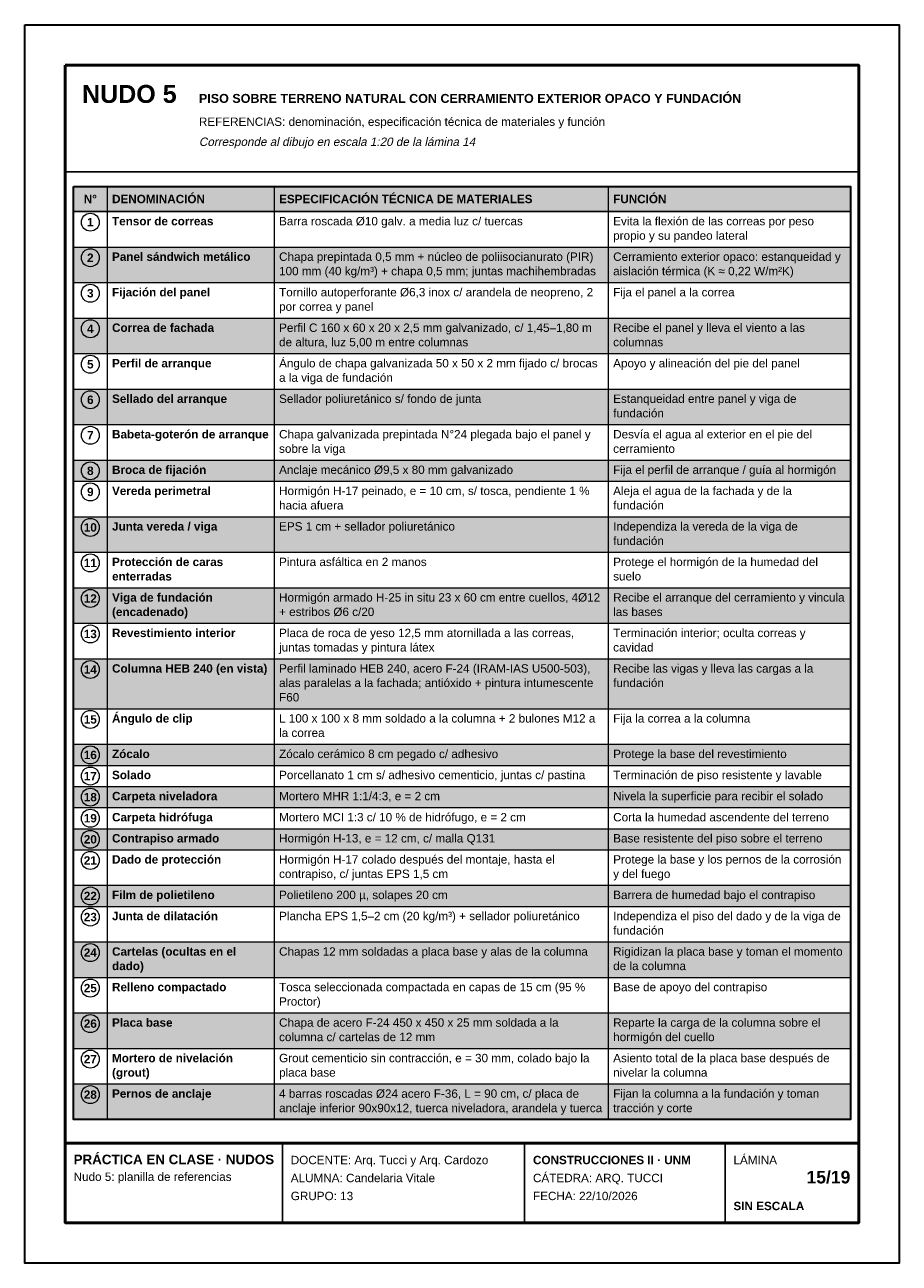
# Model space of a CAD drawing. Header units: millimetres. Extents: x 6 to 4194, y 6 to 5934.
import ezdxf
from ezdxf.enums import TextEntityAlignment as Align

# ---------------------------------------------------------------- set-up
doc = ezdxf.new("R2010")
doc.units = ezdxf.units.MM
doc.header["$LTSCALE"] = 20
for name, color, linetype in [('X-MARCO', 7, 'Continuous'), ('X-ROTULO', 7, 'Continuous'), ('X-TABLA', 7, 'Continuous'), ('X-TEXTOS', 7, 'Continuous')]:
    doc.layers.add(name, color=color, linetype=linetype)
doc.styles.add('ARIAL', font='arial.ttf')
doc.styles.add('ARIAL-B', font='arialbd.ttf')

msp = doc.modelspace()

# ---------------------------------------------------------------- hatches: boundary and pattern name
at = {"layer": 'X-TABLA', "true_color": 0xd9d9d9}
h = msp.add_hatch(color=254, dxfattribs=at)
h.dxf.hatch_style = 1
h.paths.add_polyline_path([(240, 5160), (3960, 5160), (3960, 5040), (240, 5040)])
at = {"layer": 'X-TABLA', "true_color": 0xf2f2f2}
h = msp.add_hatch(color=7, dxfattribs=at)
h.dxf.hatch_style = 1
h.paths.add_polyline_path([(240, 4870), (3960, 4870), (3960, 4700), (240, 4700)])
h = msp.add_hatch(color=7, dxfattribs=at)
h.dxf.hatch_style = 1
h.paths.add_polyline_path([(240, 4530), (3960, 4530), (3960, 4360), (240, 4360)])
h = msp.add_hatch(color=7, dxfattribs=at)
h.dxf.hatch_style = 1
h.paths.add_polyline_path([(240, 4190), (3960, 4190), (3960, 4020), (240, 4020)])
h = msp.add_hatch(color=7, dxfattribs=at)
h.dxf.hatch_style = 1
h.paths.add_polyline_path([(240, 3850), (3960, 3850), (3960, 3749), (240, 3749)])
h = msp.add_hatch(color=7, dxfattribs=at)
h.dxf.hatch_style = 1
h.paths.add_polyline_path([(240, 3579), (3960, 3579), (3960, 3409), (240, 3409)])
h = msp.add_hatch(color=7, dxfattribs=at)
h.dxf.hatch_style = 1
h.paths.add_polyline_path([(240, 3239), (3960, 3239), (3960, 3069), (240, 3069)])
h = msp.add_hatch(color=7, dxfattribs=at)
h.dxf.hatch_style = 1
h.paths.add_polyline_path([(240, 2899), (3960, 2899), (3960, 2660), (240, 2660)])
h = msp.add_hatch(color=7, dxfattribs=at)
h.dxf.hatch_style = 1
h.paths.add_polyline_path([(240, 2490), (3960, 2490), (3960, 2389), (240, 2389)])
h = msp.add_hatch(color=7, dxfattribs=at)
h.dxf.hatch_style = 1
h.paths.add_polyline_path([(240, 2288), (3960, 2288), (3960, 2187), (240, 2187)])
h = msp.add_hatch(color=7, dxfattribs=at)
h.dxf.hatch_style = 1
h.paths.add_polyline_path([(240, 2086), (3960, 2086), (3960, 1985), (240, 1985)])
h = msp.add_hatch(color=7, dxfattribs=at)
h.dxf.hatch_style = 1
h.paths.add_polyline_path([(240, 1815), (3960, 1815), (3960, 1714), (240, 1714)])
h = msp.add_hatch(color=7, dxfattribs=at)
h.dxf.hatch_style = 1
h.paths.add_polyline_path([(240, 1544), (3960, 1544), (3960, 1374), (240, 1374)])
h = msp.add_hatch(color=7, dxfattribs=at)
h.dxf.hatch_style = 1
h.paths.add_polyline_path([(240, 1204), (3960, 1204), (3960, 1034), (240, 1034)])
h = msp.add_hatch(color=7, dxfattribs=at)
h.dxf.hatch_style = 1
h.paths.add_polyline_path([(240, 864), (3960, 864), (3960, 694), (240, 694)])

# ---------------------------------------------------------------- linework, layer by layer
at = {"layer": 'X-MARCO', "lineweight": 30}
msp.add_lwpolyline([(6, 5934), (4194, 5934), (4194, 6), (6, 6)], close=True, dxfattribs=at)
at = {"layer": 'X-MARCO', "lineweight": 50}
msp.add_lwpolyline([(200, 5740), (4000, 5740), (4000, 200), (200, 200)], close=True, dxfattribs=at)
at = {"layer": 'X-ROTULO', "lineweight": 50}
msp.add_lwpolyline([(200, 580), (4000, 580), (4000, 200), (200, 200)], close=True, dxfattribs=at)
at = {"layer": 'X-ROTULO', "lineweight": 25}
for points in [[(1240, 580), (1240, 200)], [(2400, 580), (2400, 200)], [(3360, 580), (3360, 200)]]:
    msp.add_lwpolyline(points, dxfattribs=at)
at = {"layer": 'X-TABLA', "lineweight": 25}
msp.add_lwpolyline([(240, 5160), (3960, 5160), (3960, 5040), (240, 5040)], close=True, dxfattribs=at)
at = {"layer": 'X-TABLA', "lineweight": 30}
msp.add_lwpolyline([(240, 5160), (3960, 5160), (3960, 694), (240, 694)], close=True, dxfattribs=at)
at = {"layer": 'X-TABLA', "lineweight": 13}
for points in [[(400, 5160), (400, 694)], [(1200, 5160), (1200, 694)], [(2800, 5160), (2800, 694)], [(240, 4870), (3960, 4870)], [(240, 4700), (3960, 4700)], [(240, 4530), (3960, 4530)], [(240, 4360), (3960, 4360)], [(240, 4190), (3960, 4190)], [(240, 4020), (3960, 4020)], [(240, 3850), (3960, 3850)], [(240, 3749), (3960, 3749)], [(240, 3579), (3960, 3579)], [(240, 3409), (3960, 3409)], [(240, 3239), (3960, 3239)], [(240, 3069), (3960, 3069)], [(240, 2899), (3960, 2899)], [(240, 2660), (3960, 2660)], [(240, 2490), (3960, 2490)], [(240, 2389), (3960, 2389)], [(240, 2288), (3960, 2288)], [(240, 2187), (3960, 2187)], [(240, 2086), (3960, 2086)], [(240, 1985), (3960, 1985)], [(240, 1815), (3960, 1815)], [(240, 1714), (3960, 1714)], [(240, 1544), (3960, 1544)], [(240, 1374), (3960, 1374)], [(240, 1204), (3960, 1204)], [(240, 1034), (3960, 1034)], [(240, 864), (3960, 864)], [(240, 694), (3960, 694)]]:
    msp.add_lwpolyline(points, dxfattribs=at)
at = {"layer": 'X-TABLA', "lineweight": 18}
for centre in [(320, 4989), (320, 4819), (320, 4649), (320, 4479), (320, 4309), (320, 4139), (320, 3969), (320, 3799), (320, 3698), (320, 3528), (320, 3358), (320, 3188), (320, 3018), (320, 2848), (320, 2609), (320, 2439), (320, 2338), (320, 2237), (320, 2136), (320, 2035), (320, 1934), (320, 1764), (320, 1663), (320, 1493), (320, 1323), (320, 1153), (320, 983), (320, 813)]:
    msp.add_circle(centre, 43, dxfattribs=at)
at = {"layer": 'X-TEXTOS', "lineweight": 25}
msp.add_lwpolyline([(200, 5230), (4000, 5230)], dxfattribs=at)

# ---------------------------------------------------------------- texts
at = {"layer": 'X-ROTULO'}
for s, height, style, p in [('PRÁCTICA EN CLASE · NUDOS', 45.824, 'ARIAL-B', (240, 480)), ('DOCENTE: Arq. Tucci y Arq. Cardozo', 40.096, 'ARIAL', (1280, 480)), ('CONSTRUCCIONES II · UNM', 40.096, 'ARIAL-B', (2440, 480)), ('LÁMINA', 40.1, 'ARIAL', (3400, 480)), ('Nudo 5: planilla de referencias', 40.096, 'ARIAL', (240, 400)), ('ALUMNA: Candelaria Vitale', 40.096, 'ARIAL', (1280, 394)), ('CÁTEDRA: ARQ. TUCCI', 40.096, 'ARIAL', (2440, 394)), ('GRUPO: 13', 40.1, 'ARIAL', (1280, 308)), ('FECHA: 22/10/2026', 40.096, 'ARIAL', (2440, 308)), ('SIN ESCALA', 40.1, 'ARIAL-B', (3400, 260))]:
    msp.add_text(s, height=height, dxfattribs=dict(at, style=style)).set_placement(p)
at = {"layer": 'X-ROTULO', "style": 'ARIAL-B'}
msp.add_text('15/19', height=60.14, dxfattribs=at).set_placement((3960, 388), align=Align.RIGHT)
at = {"layer": 'X-TABLA', "style": 'ARIAL-B'}
for s, p in [('N°', (320, 5080)), ('1', (320, 4969)), ('2', (320, 4799)), ('3', (320, 4629)), ('4', (320, 4459)), ('5', (320, 4289)), ('6', (320, 4119)), ('7', (320, 3949)), ('8', (320, 3779)), ('9', (320, 3678)), ('10', (320, 3508)), ('11', (320, 3338)), ('12', (320, 3168)), ('13', (320, 2998)), ('14', (320, 2828)), ('15', (320, 2589)), ('16', (320, 2419)), ('17', (320, 2318)), ('18', (320, 2217)), ('19', (320, 2116)), ('20', (320, 2015)), ('21', (320, 1914)), ('22', (320, 1744)), ('23', (320, 1643)), ('24', (320, 1473)), ('25', (320, 1303)), ('26', (320, 1133)), ('27', (320, 963)), ('28', (320, 793))]:
    msp.add_text(s, height=40.1, dxfattribs=at).set_placement(p, align=Align.CENTER)
at = {"layer": 'X-TABLA'}
for s, height, style, p in [('DENOMINACIÓN', 40.096, 'ARIAL-B', (424, 5080)), ('ESPECIFICACIÓN TÉCNICA DE MATERIALES', 40.096, 'ARIAL-B', (1224, 5080)), ('FUNCIÓN', 40.1, 'ARIAL-B', (2824, 5080)), ('Tensor de correas', 40.096, 'ARIAL-B', (424, 4974)), ('Barra roscada Ø10 galv. a media luz c/ tuercas', 40.096, 'ARIAL', (1224, 4974)), ('Evita la flexión de las correas por peso', 40.096, 'ARIAL', (2824, 4974)), ('propio y su pandeo lateral', 40.096, 'ARIAL', (2824, 4905)), ('Panel sándwich metálico', 40.096, 'ARIAL-B', (424, 4804)), ('Chapa prepintada 0,5 mm + núcleo de poliisocianurato (PIR)', 40.096, 'ARIAL', (1224, 4804)), ('Cerramiento exterior opaco: estanqueidad y', 40.096, 'ARIAL', (2824, 4804)), ('100 mm (40 kg/m³) + chapa 0,5 mm; juntas machihembradas', 40.096, 'ARIAL', (1224, 4735)), ('aislación térmica (K ≈ 0,22 W/m²K)', 40.096, 'ARIAL', (2824, 4735)), ('Fijación del panel', 40.096, 'ARIAL-B', (424, 4634)), ('Tornillo autoperforante Ø6,3 inox c/ arandela de neopreno, 2', 40.096, 'ARIAL', (1224, 4634)), ('Fija el panel a la correa', 40.096, 'ARIAL', (2824, 4634)), ('por correa y panel', 40.096, 'ARIAL', (1224, 4565)), ('Correa de fachada', 40.096, 'ARIAL-B', (424, 4464)), ('Perfil C 160 x 60 x 20 x 2,5 mm galvanizado, c/ 1,45–1,80 m', 40.096, 'ARIAL', (1224, 4464)), ('Recibe el panel y lleva el viento a las', 40.096, 'ARIAL', (2824, 4464)), ('de altura, luz 5,00 m entre columnas', 40.096, 'ARIAL', (1224, 4395)), ('columnas', 40.1, 'ARIAL', (2824, 4395)), ('Perfil de arranque', 40.096, 'ARIAL-B', (424, 4294)), ('Ángulo de chapa galvanizada 50 x 50 x 2 mm fijado c/ brocas', 40.096, 'ARIAL', (1224, 4294)), ('Apoyo y alineación del pie del panel', 40.096, 'ARIAL', (2824, 4294)), ('a la viga de fundación', 40.096, 'ARIAL', (1224, 4225)), ('Sellado del arranque', 40.096, 'ARIAL-B', (424, 4124)), ('Sellador poliuretánico s/ fondo de junta', 40.096, 'ARIAL', (1224, 4124)), ('Estanqueidad entre panel y viga de', 40.096, 'ARIAL', (2824, 4124)), ('fundación', 40.1, 'ARIAL', (2824, 4055)), ('Babeta-goterón de arranque', 40.096, 'ARIAL-B', (424, 3954)), ('Chapa galvanizada prepintada N°24 plegada bajo el panel y', 40.096, 'ARIAL', (1224, 3954)), ('Desvía el agua al exterior en el pie del', 40.096, 'ARIAL', (2824, 3954)), ('sobre la viga', 40.096, 'ARIAL', (1224, 3885)), ('cerramiento', 40.096, 'ARIAL', (2824, 3885)), ('Broca de fijación', 40.096, 'ARIAL-B', (424, 3784)), ('Anclaje mecánico Ø9,5 x 80 mm galvanizado', 40.096, 'ARIAL', (1224, 3784)), ('Fija el perfil de arranque / guía al hormigón', 40.096, 'ARIAL', (2824, 3784)), ('Vereda perimetral', 40.096, 'ARIAL-B', (424, 3683)), ('Hormigón H-17 peinado, e = 10 cm, s/ tosca, pendiente 1 %', 40.096, 'ARIAL', (1224, 3683)), ('Aleja el agua de la fachada y de la', 40.096, 'ARIAL', (2824, 3683)), ('hacia afuera', 40.096, 'ARIAL', (1224, 3614)), ('fundación', 40.1, 'ARIAL', (2824, 3614)), ('EPS 1 cm + sellador poliuretánico', 40.096, 'ARIAL', (1224, 3513)), ('Junta vereda / viga', 40.096, 'ARIAL-B', (424, 3513)), ('Independiza la vereda de la viga de', 40.096, 'ARIAL', (2824, 3513)), ('fundación', 40.1, 'ARIAL', (2824, 3444)), ('Protección de caras', 40.096, 'ARIAL-B', (424, 3343)), ('Pintura asfáltica en 2 manos', 40.096, 'ARIAL', (1224, 3343)), ('Protege el hormigón de la humedad del', 40.096, 'ARIAL', (2824, 3343)), ('enterradas', 40.1, 'ARIAL-B', (424, 3274)), ('suelo', 40.1, 'ARIAL', (2824, 3274)), ('Viga de fundación', 40.096, 'ARIAL-B', (424, 3173)), ('Hormigón armado H-25 in situ 23 x 60 cm entre cuellos, 4Ø12', 40.096, 'ARIAL', (1224, 3173)), ('Recibe el arranque del cerramiento y vincula', 40.096, 'ARIAL', (2824, 3173)), ('(encadenado)', 40.096, 'ARIAL-B', (424, 3104)), ('+ estribos Ø6 c/20', 40.096, 'ARIAL', (1224, 3104)), ('las bases', 40.1, 'ARIAL', (2824, 3104)), ('Revestimiento interior', 40.096, 'ARIAL-B', (424, 3003)), ('Placa de roca de yeso 12,5 mm atornillada a las correas,', 40.096, 'ARIAL', (1224, 3003)), ('Terminación interior; oculta correas y', 40.096, 'ARIAL', (2824, 3003)), ('juntas tomadas y pintura látex', 40.096, 'ARIAL', (1224, 2934)), ('cavidad', 40.1, 'ARIAL', (2824, 2934)), ('Columna HEB 240 (en vista)', 40.096, 'ARIAL-B', (424, 2833)), ('Perfil laminado HEB 240, acero F-24 (IRAM-IAS U500-503),', 40.096, 'ARIAL', (1224, 2833)), ('Recibe las vigas y lleva las cargas a la', 40.096, 'ARIAL', (2824, 2833)), ('alas paralelas a la fachada; antióxido + pintura intumescente', 40.096, 'ARIAL', (1224, 2764)), ('fundación', 40.1, 'ARIAL', (2824, 2764)), ('F60', 40.1, 'ARIAL', (1224, 2695)), ('Ángulo de clip', 40.096, 'ARIAL-B', (424, 2594)), ('L 100 x 100 x 8 mm soldado a la columna + 2 bulones M12 a', 40.096, 'ARIAL', (1224, 2594)), ('Fija la correa a la columna', 40.096, 'ARIAL', (2824, 2594)), ('la correa', 40.1, 'ARIAL', (1224, 2525)), ('Zócalo', 40.1, 'ARIAL-B', (424, 2424)), ('Zócalo cerámico 8 cm pegado c/ adhesivo', 40.096, 'ARIAL', (1224, 2424)), ('Protege la base del revestimiento', 40.096, 'ARIAL', (2824, 2424)), ('Solado', 40.1, 'ARIAL-B', (424, 2323)), ('Porcellanato 1 cm s/ adhesivo cementicio, juntas c/ pastina', 40.096, 'ARIAL', (1224, 2323)), ('Terminación de piso resistente y lavable', 40.096, 'ARIAL', (2824, 2323)), ('Carpeta niveladora', 40.096, 'ARIAL-B', (424, 2222)), ('Mortero MHR 1:1/4:3, e = 2 cm', 40.096, 'ARIAL', (1224, 2222)), ('Nivela la superficie para recibir el solado', 40.096, 'ARIAL', (2824, 2222)), ('Carpeta hidrófuga', 40.096, 'ARIAL-B', (424, 2121)), ('Mortero MCI 1:3 c/ 10 % de hidrófugo, e = 2 cm', 40.096, 'ARIAL', (1224, 2121)), ('Corta la humedad ascendente del terreno', 40.096, 'ARIAL', (2824, 2121)), ('Contrapiso armado', 40.096, 'ARIAL-B', (424, 2020)), ('Hormigón H-13, e = 12 cm, c/ malla Q131', 40.096, 'ARIAL', (1224, 2020)), ('Base resistente del piso sobre el terreno', 40.096, 'ARIAL', (2824, 2020)), ('Dado de protección', 40.096, 'ARIAL-B', (424, 1919)), ('Hormigón H-17 colado después del montaje, hasta el', 40.096, 'ARIAL', (1224, 1919)), ('Protege la base y los pernos de la corrosión', 40.096, 'ARIAL', (2824, 1919)), ('contrapiso, c/ juntas EPS 1,5 cm', 40.096, 'ARIAL', (1224, 1850)), ('y del fuego', 40.096, 'ARIAL', (2824, 1850)), ('Film de polietileno', 40.096, 'ARIAL-B', (424, 1749)), ('Polietileno 200 µ, solapes 20 cm', 40.096, 'ARIAL', (1224, 1749)), ('Barrera de humedad bajo el contrapiso', 40.096, 'ARIAL', (2824, 1749)), ('Junta de dilatación', 40.096, 'ARIAL-B', (424, 1648)), ('Plancha EPS 1,5–2 cm (20 kg/m³) + sellador poliuretánico', 40.096, 'ARIAL', (1224, 1648)), ('Independiza el piso del dado y de la viga de', 40.096, 'ARIAL', (2824, 1648)), ('fundación', 40.1, 'ARIAL', (2824, 1579)), ('Cartelas (ocultas en el', 40.096, 'ARIAL-B', (424, 1478)), ('Chapas 12 mm soldadas a placa base y alas de la columna', 40.096, 'ARIAL', (1224, 1478)), ('Rigidizan la placa base y toman el momento', 40.096, 'ARIAL', (2824, 1478)), ('dado)', 40.1, 'ARIAL-B', (424, 1409)), ('de la columna', 40.096, 'ARIAL', (2824, 1409)), ('Relleno compactado', 40.096, 'ARIAL-B', (424, 1308)), ('Tosca seleccionada compactada en capas de 15 cm (95 %', 40.096, 'ARIAL', (1224, 1308)), ('Base de apoyo del contrapiso', 40.096, 'ARIAL', (2824, 1308)), ('Proctor)', 40.1, 'ARIAL', (1224, 1239)), ('Placa base', 40.1, 'ARIAL-B', (424, 1138)), ('Chapa de acero F-24 450 x 450 x 25 mm soldada a la', 40.096, 'ARIAL', (1224, 1138)), ('Reparte la carga de la columna sobre el', 40.096, 'ARIAL', (2824, 1138)), ('columna c/ cartelas de 12 mm', 40.096, 'ARIAL', (1224, 1069)), ('hormigón del cuello', 40.096, 'ARIAL', (2824, 1069)), ('Mortero de nivelación', 40.096, 'ARIAL-B', (424, 968)), ('Grout cementicio sin contracción, e = 30 mm, colado bajo la', 40.096, 'ARIAL', (1224, 968)), ('Asiento total de la placa base después de', 40.096, 'ARIAL', (2824, 968)), ('(grout)', 40.1, 'ARIAL-B', (424, 899)), ('placa base', 40.1, 'ARIAL', (1224, 899)), ('nivelar la columna', 40.096, 'ARIAL', (2824, 899)), ('Pernos de anclaje', 40.096, 'ARIAL-B', (424, 798)), ('4 barras roscadas Ø24 acero F-36, L = 90 cm, c/ placa de', 40.096, 'ARIAL', (1224, 798)), ('Fijan la columna a la fundación y toman', 40.096, 'ARIAL', (2824, 798)), ('anclaje inferior 90x90x12, tuerca niveladora, arandela y tuerca', 40.096, 'ARIAL', (1224, 729)), ('tracción y corte', 40.096, 'ARIAL', (2824, 729))]:
    msp.add_text(s, height=height, dxfattribs=dict(at, style=style)).set_placement(p)
at = {"layer": 'X-TEXTOS'}
for s, height, style, p in [('NUDO 5', 85.92, 'ARIAL-B', (280, 5560)), ('PISO SOBRE TERRENO NATURAL CON CERRAMIENTO EXTERIOR OPACO Y FUNDACIÓN', 42.96, 'ARIAL-B', (840, 5560)), ('REFERENCIAS: denominación, especificación técnica de materiales y función', 40.096, 'ARIAL', (840, 5450))]:
    msp.add_text(s, height=height, dxfattribs=dict(at, style=style)).set_placement(p)
at = {"layer": 'X-TEXTOS', "style": 'ARIAL', "oblique": 12}
msp.add_text('Corresponde al dibujo en escala 1:20 de la lámina 14', height=40.096, dxfattribs=at).set_placement((840, 5354))

doc.saveas('drawing.dxf')
